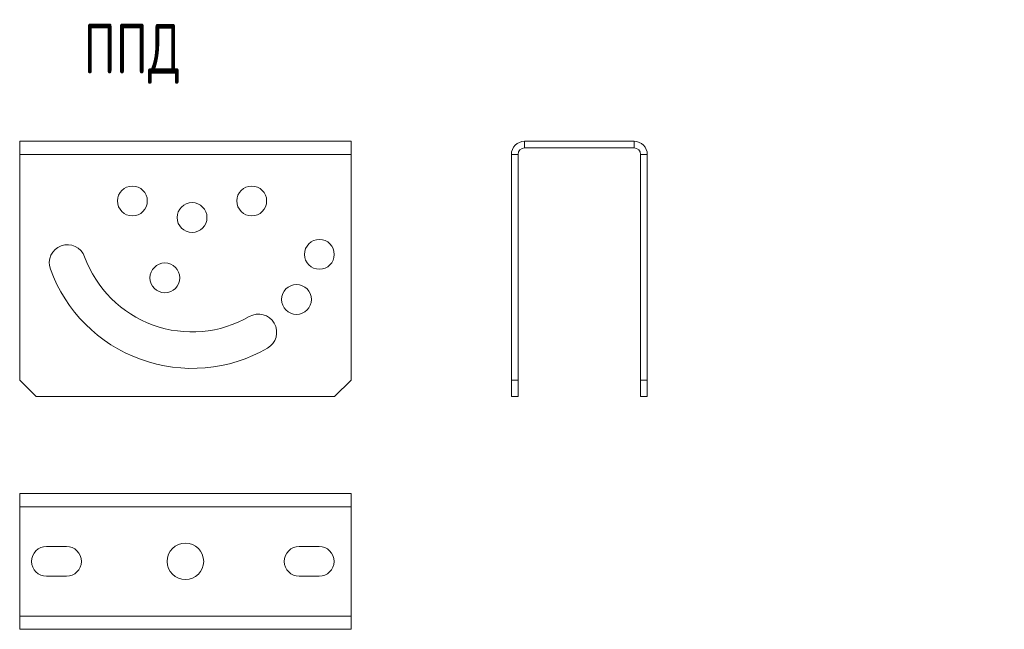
# Model space of a CAD drawing. Header units: millimetres. Extents: x -108 to 282, y -227 to 296.
# Tile 1 of 3: x -108 to 189, y -227 to -43. Entities that reach past the tile are written whole.
import ezdxf

# ---------------------------------------------------------------- set-up
doc = ezdxf.new("R2010")
doc.units = ezdxf.units.MM
doc.styles.add('SLDTEXTSTYLE3', font='TXT', dxfattribs={"width": 0.7, "bigfont": 'bigfont'})

msp = doc.modelspace()

# ---------------------------------------------------------------- linework, layer by layer
at = {"color": 7, "linetype": 'Continuous', "lineweight": 15}
for p, q in [((-108.12, -79.92), (-8.12, -79.92)), ((-108.12, -79.92), (-108.12, -83.92)), ((-8.12, -83.92), (-8.12, -79.92)), ((44.2, -79.92), (77.2, -79.92)), ((44.2, -81.92), (77.2, -81.92)), ((-108.12, -151.92), (-108.12, -83.92)), ((-8.12, -83.92), (-8.12, -151.92)), ((40.2, -151.92), (40.2, -83.92)), ((42.2, -151.92), (42.2, -83.92)), ((79.2, -151.92), (79.2, -83.92)), ((81.2, -151.92), (81.2, -83.92)), ((-108.12, -151.92), (-103.12, -156.92)), ((-13.12, -156.92), (-8.12, -151.92)), ((42.2, -151.92), (40.2, -151.92)), ((40.2, -156.92), (40.2, -151.92)), ((42.2, -151.92), (42.2, -156.92)), ((79.2, -151.92), (81.2, -151.92)), ((79.2, -156.92), (79.2, -151.92)), ((81.2, -151.92), (81.2, -156.92)), ((-103.12, -156.92), (-13.12, -156.92)), ((42.2, -156.92), (40.2, -156.92)), ((79.2, -156.92), (81.2, -156.92)), ((-108.12, -186.13), (-108.12, -190.13)), ((-8.12, -186.13), (-108.12, -186.13)), ((-8.12, -190.13), (-8.12, -186.13)), ((-108.12, -190.13), (-108.12, -223.13)), ((-8.12, -190.13), (-8.12, -223.13)), ((-100.02, -202.13), (-94.02, -202.13)), ((-23.8, -202.13), (-17.8, -202.13)), ((-94.02, -211.13), (-100.02, -211.13)), ((-17.8, -211.13), (-23.8, -211.13)), ((-108.12, -223.13), (-108.12, -227.13)), ((-8.12, -227.13), (-8.12, -223.13)), ((-108.12, -227.13), (-8.12, -227.13))]:
    msp.add_line(p, q, dxfattribs=at)
at = {"color": 7, "linetype": 'Continuous', "lineweight": 0}
for p, q in [((44.2, -81.92), (44.2, -79.92)), ((77.2, -81.92), (77.2, -79.92)), ((-108.12, -83.92), (-8.12, -83.92)), ((42.2, -83.92), (40.2, -83.92)), ((79.2, -83.92), (81.2, -83.92)), ((-8.12, -190.13), (-108.12, -190.13)), ((-108.12, -223.13), (-8.12, -223.13))]:
    msp.add_line(p, q, dxfattribs=at)
at = {"color": 7, "linetype": 'Continuous', "lineweight": 15}
for centre, radius in [((-74.12, -97.92), 4.5), ((-38.12, -97.92), 4.5), ((-56.12, -102.92), 4.5), ((-17.72, -114.02), 4.5), ((-64.32, -121.12), 4.5), ((-24.62, -127.62), 4.5), ((-58.12, -206.63), 5.5)]:
    msp.add_circle(centre, radius, dxfattribs=at)
for centre, radius, start, end in [((44.2, -83.92), 4, 90, 180), ((77.2, -83.92), 4, 0, 90), ((44.2, -83.92), 2, 90, 180), ((77.2, -83.92), 2, 0, 90), ((-93.7, -116.62), 5.5, 20.0293, 200.0293), ((-56.12, -102.92), 34.5, 200.0293, 300.0293), ((-56.12, -102.92), 45.5, 200.0293, 300.0293), ((-36.1, -137.55), 5.5, 300.0293, 120.0293), ((-100.02, -206.63), 4.5, 90, 270), ((-94.02, -206.63), 4.5, 270, 90), ((-23.8, -206.63), 4.5, 90, 270), ((-17.8, -206.63), 4.5, 270, 90)]:
    msp.add_arc(centre, radius, start, end, dxfattribs=at)

# ---------------------------------------------------------------- texts
at = {"color": 7, "linetype": 'Continuous', "lineweight": 0, "insert": (-88.82, -44.48), "char_height": 15, "attachment_point": 1, "style": 'SLDTEXTSTYLE3'}
msp.add_mtext('\\M+18450\\M+18450\\M+18444', dxfattribs=at)

doc.saveas('drawing.dxf')
